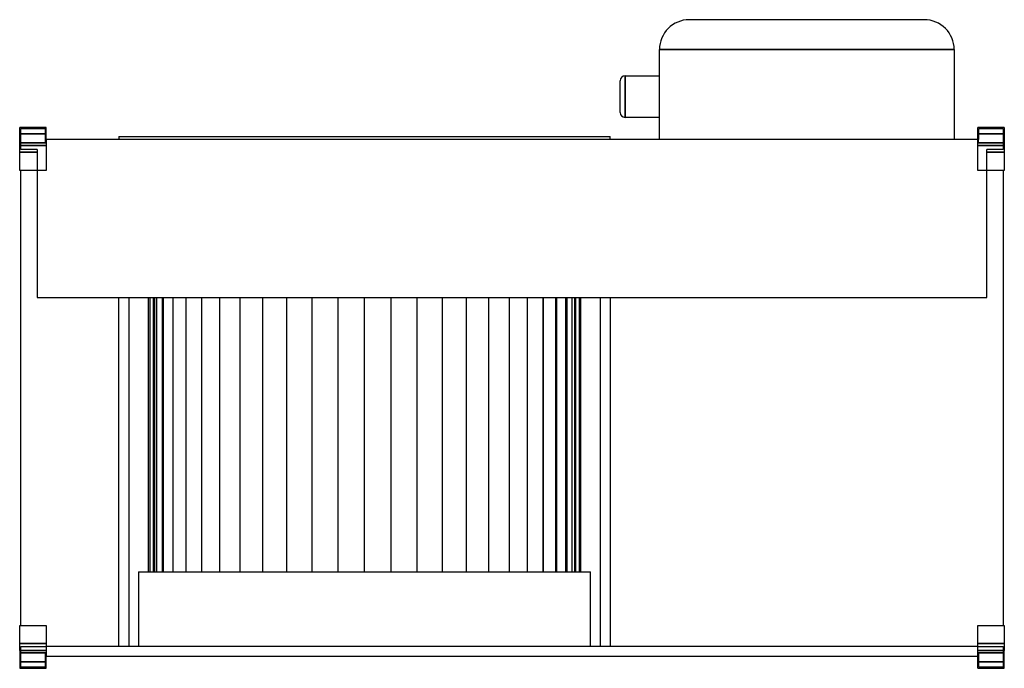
# Model space of a CAD drawing. Header units: millimetres. Extents: x -1 to 986, y -271 to 379.
import ezdxf

# ---------------------------------------------------------------- set-up
doc = ezdxf.new("R2010")
doc.units = ezdxf.units.MM
doc.layers.add('HIDDEN', color=7, linetype='Continuous')
doc.layers.add('THICK', color=7, linetype='Continuous')

msp = doc.modelspace()

# ---------------------------------------------------------------- linework, layer by layer
at = {"layer": 'HIDDEN'}
for p, q in [((670.25, 379), (670.25, 379)), ((905.75, 379), (905.75, 379)), ((640.25, 349), (935.75, 349)), ((640.25, 349), (640.25, 349)), ((935.75, 349), (935.75, 349)), ((605.85, 301.9), (605.85, 322.7)), ((605.85, 322.7), (605.85, 301.9)), ((605.85, 322.7), (605.85, 301.9)), ((605.85, 281.1), (605.85, 301.9)), ((605.85, 301.9), (605.85, 281.1)), ((605.85, 301.9), (605.85, 281.1)), ((-1, 271), (-1, 271)), ((-1, 271), (-1, 271)), ((0, 270), (0, 270)), ((0, 270), (24.62, 270)), ((0, 249), (0, 270)), ((24.62, 270), (24.62, 270)), ((24.62, 270), (24.62, 258.96)), ((25.62, 271), (25.62, 271)), ((25.62, 271), (25.62, 271)), ((959.37, 271), (959.37, 271)), ((959.37, 271), (959.37, 271)), ((960.37, 270), (960.37, 270)), ((960.37, 270), (985, 270)), ((960.37, 258.96), (960.37, 270)), ((985, 270), (985, 270)), ((985, 270), (985, 249)), ((986, 271), (986, 271)), ((986, 271), (986, 271)), ((-1, 264.5), (25.62, 264.5)), ((25.62, 264.5), (-1, 264.5)), ((24.62, 258.96), (24.62, 258.96)), ((24.62, 258.96), (24.72, 258.96)), ((24.72, 258.96), (24.72, 258.96)), ((24.72, 258.96), (24.72, 258.96)), ((24.72, 255.5), (24.72, 258.96)), ((24.72, 258.96), (24.72, 258.96)), ((24.72, 258.96), (24.72, 258.96)), ((25.62, 258.92), (24.72, 258.92)), ((25.62, 258.96), (25.62, 258.96)), ((25.62, 258.96), (25.62, 258.96)), ((25.62, 258.96), (25.62, 258.96)), ((25.62, 258.96), (25.62, 258.96)), ((640.25, 258.96), (640.25, 258.96)), ((935.75, 258.96), (935.75, 258.96)), ((959.37, 264.5), (986, 264.5)), ((986, 264.5), (959.37, 264.5)), ((959.37, 258.96), (959.37, 258.96)), ((959.37, 258.96), (959.37, 258.96)), ((959.37, 258.96), (959.37, 258.96)), ((959.37, 258.96), (959.37, 258.96)), ((960.27, 258.92), (959.37, 258.92)), ((960.27, 258.96), (960.37, 258.96)), ((960.27, 255.5), (960.27, 258.92)), ((960.27, 258.96), (960.27, 258.96)), ((960.27, 258.96), (960.27, 258.96)), ((960.27, 258.96), (960.27, 258.96)), ((960.27, 258.96), (960.27, 258.96)), ((960.37, 258.96), (960.37, 258.96)), ((24.72, 255.5), (-1, 255.5)), ((-1, 255.5), (24.72, 255.5)), ((-1, 253), (25.62, 253)), ((16.62, 249), (0, 249)), ((0, 249), (0, 249)), ((16.62, 249), (16.62, 246.1)), ((16.62, 249), (16.62, 249)), ((959.37, 253), (986, 253)), ((986, 255.5), (960.27, 255.5)), ((960.27, 255.5), (986, 255.5)), ((968.37, 249), (968.37, 249)), ((968.37, 246.1), (968.37, 249)), ((985, 249), (968.37, 249)), ((985, 249), (985, 249)), ((-1, 246.1), (16.62, 246.1)), ((16.62, 246.1), (-1, 246.1)), ((16.62, 246.1), (-1, 246.1)), ((16.62, 246.1), (16.62, 228)), ((986, 246.1), (968.37, 246.1)), ((968.37, 228), (968.37, 246.1)), ((986, 246.1), (968.37, 246.1)), ((968.37, 246.1), (986, 246.1)), ((-1, 228), (-1, 228)), ((-1, 228), (-1, 228)), ((0, 228), (0, 228)), ((0, 228), (0, 228)), ((16.62, 228), (16.62, 100.6)), ((16.62, 228), (16.62, 228)), ((16.62, 228), (16.62, 228)), ((25.62, 228), (25.62, 228)), ((25.62, 228), (25.62, 228)), ((959.37, 228), (959.37, 228)), ((959.37, 228), (959.37, 228)), ((968.37, 100.6), (968.37, 228)), ((968.37, 228), (968.37, 228)), ((968.37, 228), (968.37, 228)), ((985, 228), (985, 228)), ((985, 228), (985, 228)), ((986, 228), (986, 228)), ((986, 228), (986, 228)), ((16.62, 100.6), (16.62, 100.6)), ((16.62, 100.6), (968.37, 100.6)), ((98.5, -249), (98.5, 100.6)), ((108.35, 100.6), (108.35, -249)), ((128.05, -174.3), (128.05, 100.6)), ((129.6, 100.6), (129.6, -174.3)), ((129.6, 100.6), (129.6, -174.3)), ((133.22, -174.3), (133.22, 100.6)), ((133.22, -174.3), (133.22, 100.6)), ((134.24, 100.6), (134.24, -174.3)), ((134.24, 100.6), (134.24, -174.3)), ((136.56, -174.3), (136.56, 100.6)), ((136.56, -174.3), (136.56, 100.6)), ((141.88, 100.6), (141.88, -174.3)), ((141.88, 100.6), (141.88, -174.3)), ((143.18, -174.3), (143.18, 100.6)), ((143.18, -174.3), (143.18, 100.6)), ((152.42, 100.6), (152.42, -174.3)), ((152.42, 100.6), (152.42, -174.3)), ((152.98, -174.3), (152.98, 100.6)), ((152.98, -174.3), (152.98, 100.6)), ((165.67, 100.6), (165.67, -174.3)), ((165.67, 100.6), (165.67, -174.3)), ((165.8, -174.3), (165.8, 100.6)), ((165.8, -174.3), (165.8, 100.6)), ((181.44, -174.3), (181.44, 100.6)), ((181.44, -174.3), (181.44, 100.6)), ((199.66, -174.3), (199.66, 100.6)), ((199.66, -174.3), (199.66, 100.6)), ((220.17, -174.3), (220.17, 100.6)), ((220.17, -174.3), (220.17, 100.6)), ((242.65, -174.3), (242.65, 100.6)), ((242.65, -174.3), (242.65, 100.6)), ((266.73, -174.3), (266.73, 100.6)), ((266.73, -174.3), (266.73, 100.6)), ((292.04, -174.3), (292.04, 100.6)), ((292.04, -174.3), (292.04, 100.6)), ((318.19, -174.3), (318.19, 100.6)), ((318.19, -174.3), (318.19, 100.6)), ((344.75, -174.3), (344.75, 100.6)), ((344.75, -174.3), (344.75, 100.6)), ((371.31, -174.3), (371.31, 100.6)), ((371.31, -174.3), (371.31, 100.6)), ((397.46, -174.3), (397.46, 100.6)), ((397.46, -174.3), (397.46, 100.6)), ((422.77, -174.3), (422.77, 100.6)), ((422.77, -174.3), (422.77, 100.6)), ((446.85, -174.3), (446.85, 100.6)), ((446.85, -174.3), (446.85, 100.6)), ((469.33, -174.3), (469.33, 100.6)), ((469.33, -174.3), (469.33, 100.6)), ((489.84, -174.3), (489.84, 100.6)), ((489.84, -174.3), (489.84, 100.6)), ((508.06, -174.3), (508.06, 100.6)), ((508.06, -174.3), (508.06, 100.6)), ((523.7, -174.3), (523.7, 100.6)), ((523.7, -174.3), (523.7, 100.6)), ((523.83, 100.6), (523.83, -174.3)), ((523.83, 100.6), (523.83, -174.3)), ((536.52, -174.3), (536.52, 100.6)), ((536.52, -174.3), (536.52, 100.6)), ((537.08, 100.6), (537.08, -174.3)), ((537.08, 100.6), (537.08, -174.3)), ((546.32, -174.3), (546.32, 100.6)), ((546.32, -174.3), (546.32, 100.6)), ((547.62, 100.6), (547.62, -174.3)), ((547.62, 100.6), (547.62, -174.3)), ((552.94, -174.3), (552.94, 100.6)), ((552.94, -174.3), (552.94, 100.6)), ((555.26, 100.6), (555.26, -174.3)), ((555.26, 100.6), (555.26, -174.3)), ((556.28, 100.6), (556.28, -174.3)), ((556.28, -174.3), (556.28, 100.6)), ((559.9, 100.6), (559.9, -174.3)), ((559.9, 100.6), (559.9, -174.3)), ((561.45, -174.3), (561.45, 100.6)), ((581.15, -249), (581.15, 100.6)), ((591, 100.6), (591, -249)), ((968.37, 100.6), (968.37, 100.6)), ((118.2, -174.3), (118.2, -249)), ((118.2, -174.3), (571.3, -174.3)), ((571.3, -249), (571.3, -174.3)), ((-1, -228), (-1, -228)), ((-1, -228), (-1, -228)), ((0, -228), (0, -228)), ((0, -228), (0, -228)), ((25.62, -228), (25.62, -228)), ((25.62, -228), (25.62, -228)), ((25.62, -228), (25.62, -228)), ((25.62, -228), (25.62, -228)), ((959.37, -228), (959.37, -228)), ((959.37, -228), (959.37, -228)), ((959.37, -228), (959.37, -228)), ((959.37, -228), (959.37, -228)), ((985, -228), (985, -228)), ((985, -228), (985, -228)), ((986, -228), (986, -228)), ((986, -228), (986, -228)), ((-1, -246.1), (25.62, -246.1)), ((25.62, -246.1), (-1, -246.1)), ((-1, -246.1), (25.62, -246.1)), ((959.37, -246.1), (986, -246.1)), ((986, -246.1), (959.37, -246.1)), ((959.37, -246.1), (986, -246.1)), ((25.62, -253), (-1, -253)), ((24.72, -255.5), (-1, -255.5)), ((-1, -255.5), (24.72, -255.5)), ((0, -249), (0, -249)), ((0, -249), (25.62, -249)), ((0, -270), (0, -249)), ((24.72, -258.92), (24.72, -255.5)), ((959.37, -249), (25.62, -249)), ((25.62, -249), (25.62, -249)), ((25.62, -249), (25.62, -249)), ((959.37, -249), (959.37, -249)), ((959.37, -249), (985, -249)), ((959.37, -249), (959.37, -249)), ((986, -253), (959.37, -253)), ((960.27, -255.5), (960.27, -258.96)), ((986, -255.5), (960.27, -255.5)), ((960.27, -255.5), (986, -255.5)), ((985, -249), (985, -270)), ((985, -249), (985, -249)), ((-1, -264.5), (25.62, -264.5)), ((25.62, -264.5), (-1, -264.5)), ((24.62, -258.96), (24.62, -270)), ((24.72, -258.96), (24.62, -258.96)), ((24.62, -258.96), (24.62, -258.96)), ((24.72, -258.92), (25.62, -258.92)), ((24.72, -258.96), (24.72, -258.96)), ((24.72, -258.96), (24.72, -258.96)), ((24.72, -258.96), (24.72, -258.96)), ((24.72, -258.96), (24.72, -258.96)), ((25.62, -258.96), (25.62, -258.96)), ((25.62, -258.96), (25.62, -258.96)), ((25.62, -258.96), (25.62, -258.96)), ((25.62, -258.96), (25.62, -258.96)), ((959.37, -258.92), (960.27, -258.92)), ((959.37, -258.96), (959.37, -258.96)), ((959.37, -258.96), (959.37, -258.96)), ((959.37, -258.96), (959.37, -258.96)), ((959.37, -258.96), (959.37, -258.96)), ((959.37, -264.5), (986, -264.5)), ((986, -264.5), (959.37, -264.5)), ((960.37, -258.96), (960.27, -258.96)), ((960.27, -258.96), (960.27, -258.96)), ((960.27, -258.96), (960.27, -258.96)), ((960.27, -258.96), (960.27, -258.96)), ((960.27, -258.96), (960.27, -258.96)), ((960.37, -270), (960.37, -258.96)), ((960.37, -258.96), (960.37, -258.96)), ((-1, -271), (-1, -271)), ((-1, -271), (-1, -271)), ((24.62, -270), (0, -270)), ((0, -270), (0, -270)), ((24.62, -270), (24.62, -270)), ((25.62, -271), (25.62, -271)), ((25.62, -271), (25.62, -271)), ((959.37, -271), (959.37, -271)), ((959.37, -271), (959.37, -271)), ((985, -270), (960.37, -270)), ((960.37, -270), (960.37, -270)), ((985, -270), (985, -270)), ((986, -271), (986, -271)), ((986, -271), (986, -271))]:
    msp.add_line(p, q, dxfattribs=at)
at = {"layer": 'THICK'}
for p, q in [((905.75, 379), (670.25, 379)), ((640.25, 258.96), (640.25, 349)), ((935.75, 349), (640.25, 349)), ((935.75, 349), (935.75, 258.96)), ((600.85, 301.9), (600.85, 317.7)), ((605.85, 301.9), (605.85, 322.7)), ((605.85, 322.7), (640.25, 322.7)), ((600.85, 286.1), (600.85, 301.9)), ((605.85, 281.1), (605.85, 301.9)), ((640.25, 281.1), (605.85, 281.1)), ((25.62, 271), (-1, 271)), ((-1, 253), (-1, 271)), ((25.62, 258.96), (25.62, 271)), ((959.37, 258.96), (959.37, 271)), ((986, 271), (959.37, 271)), ((986, 271), (986, 253)), ((24.72, 258.96), (24.72, 258.92)), ((24.72, 258.92), (25.62, 258.92)), ((960.27, 258.96), (24.72, 258.96)), ((25.62, 258.92), (25.62, 253)), ((98.5, 261.96), (98.5, 258.96)), ((98.5, 261.96), (591, 261.96)), ((591, 258.96), (591, 261.96)), ((959.37, 258.92), (960.27, 258.92)), ((959.37, 253), (959.37, 258.92)), ((960.27, 258.92), (960.27, 258.96)), ((25.62, 253), (-1, 253)), ((-1, 228), (-1, 253)), ((25.62, 253), (25.62, 228)), ((986, 253), (959.37, 253)), ((959.37, 228), (959.37, 253)), ((986, 253), (986, 228)), ((25.62, 228), (-1, 228)), ((0, -228), (0, 228)), ((986, 228), (959.37, 228)), ((985, 228), (985, -228)), ((-1, -228), (25.62, -228)), ((-1, -253), (-1, -228)), ((25.62, -228), (25.62, -253)), ((959.37, -253), (959.37, -228)), ((959.37, -228), (986, -228)), ((986, -228), (986, -253)), ((-1, -253), (25.62, -253)), ((-1, -253), (-1, -271)), ((25.62, -253), (25.62, -258.92)), ((959.37, -258.92), (959.37, -253)), ((959.37, -253), (986, -253)), ((986, -271), (986, -253)), ((25.62, -258.92), (24.72, -258.92)), ((24.72, -258.92), (24.72, -258.96)), ((24.72, -258.96), (960.27, -258.96)), ((25.62, -271), (25.62, -258.96)), ((960.27, -258.92), (959.37, -258.92)), ((959.37, -271), (959.37, -258.96)), ((960.27, -258.96), (960.27, -258.92)), ((-1, -271), (25.62, -271)), ((959.37, -271), (986, -271))]:
    msp.add_line(p, q, dxfattribs=at)
for centre, start, end in [((605.85, 317.7), 90.00027, 179.99985), ((605.85, 286.1), 179.99991, 269.99973)]:
    msp.add_arc(centre, 5, start, end, dxfattribs=at)
for centre, major_axis, start_param, end_param in [((670.25, 349), (-30, 0), -1.570796, 0), ((905.75, 349), (30, 0), 0, 1.570796)]:
    msp.add_ellipse(centre, major_axis=major_axis, ratio=1, start_param=start_param, end_param=end_param, dxfattribs=at)

doc.saveas('drawing.dxf')
